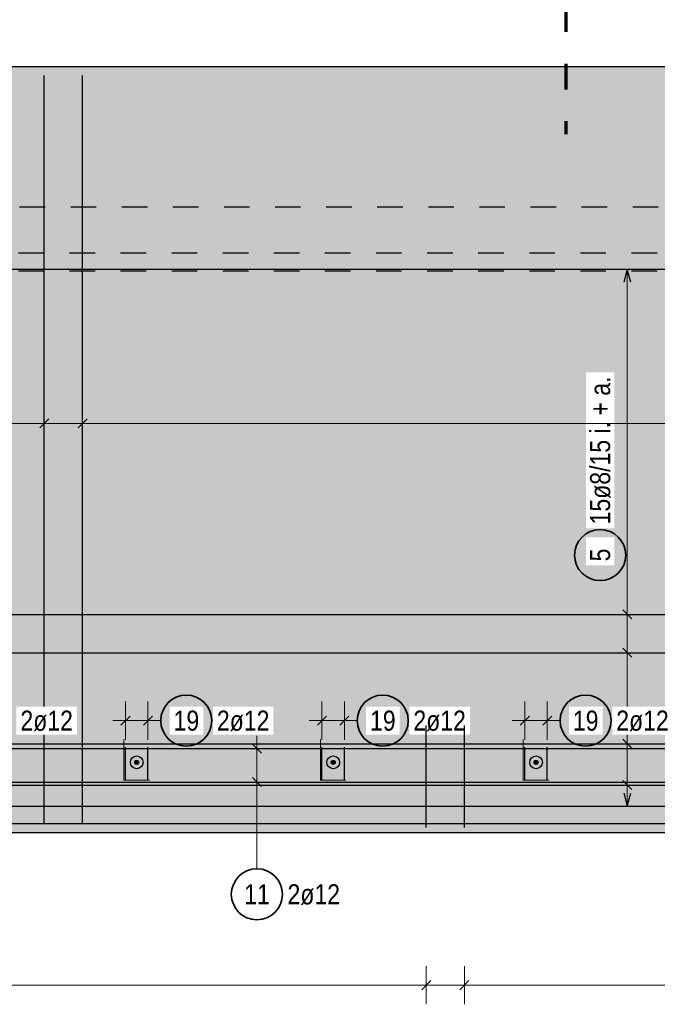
# Model space of a CAD drawing. Header units: millimetres. Extents: x -4.8 to 49, y -12 to 21.
# Tile 39 of 56: x 22.7 to 25.2, y 14.9 to 18.8. Entities that reach past the tile are written whole.
import ezdxf

# ---------------------------------------------------------------- set-up
doc = ezdxf.new("R2010")
doc.units = ezdxf.units.MM
doc.linetypes.add('DASHDOTX2', pattern=[2, 1, -0.5, 0, -0.5])
doc.linetypes.add('HIDDEN', pattern=[0.375, 0.25, -0.125])
doc.layers.add('Achsen', color=7, linetype='Continuous', lineweight=20)
doc.styles.add('Arial Narrow', font='ARIALN.TTF')

msp = doc.modelspace()

# ---------------------------------------------------------------- hatches: boundary and pattern name
at = {"lineweight": 50, "true_color": 0xd7ffd7}
for points in [[(3.032283, 18.047438), (36.860129, 18.047438), (36.860129, 18.597438), (3.032283, 18.597438)], [(30.902283, 17.797438), (36.860129, 17.797438), (36.860129, 18.047438), (3.032283, 18.047438), (3.032283, 17.797438), (26.102283, 17.797438), (26.102283, 17.867438), (26.302283, 17.867438), (26.302283, 17.797438), (30.702283, 17.797438), (30.702283, 17.867438), (30.902283, 17.867438)], [(21.727656, 15.597438), (35.302656, 15.597438), (35.302656, 17.797438), (30.902283, 17.797438), (30.902283, 17.622438), (30.702283, 17.622438), (30.702283, 17.797438), (26.302283, 17.797438), (26.302283, 17.622438), (26.102283, 17.622438), (26.102283, 17.797438), (21.727656, 17.797438)]]:
    msp.add_hatch(color=254, dxfattribs=at).paths.add_polyline_path(points)
at = {"lineweight": 25, "true_color": 0xffffff}
msp.add_hatch(color=7, dxfattribs=at).paths.add_polyline_path([(25.114836, 16.684321), (25.114769, 16.68816), (25.114568, 16.691994), (25.114233, 16.695819), (25.113765, 16.69963), (25.113165, 16.703422), (25.112432, 16.707191), (25.111568, 16.710933), (25.110575, 16.714641), (25.109452, 16.718313), (25.108202, 16.721943), (25.106826, 16.725528), (25.105326, 16.729062), (25.103703, 16.732542), (25.10196, 16.735963), (25.100099, 16.739321), (25.098121, 16.742612), (25.09603, 16.745832), (25.093828, 16.748978), (25.091517, 16.752044), (25.089101, 16.755028), (25.086582, 16.757926), (25.083963, 16.760734), (25.081248, 16.763449), (25.07844, 16.766067), (25.075542, 16.768586), (25.072559, 16.771002), (25.069492, 16.773313), (25.066347, 16.775515), (25.063127, 16.777606), (25.059836, 16.779584), (25.056478, 16.781445), (25.053057, 16.783189), (25.049577, 16.784811), (25.046042, 16.786311), (25.042458, 16.787687), (25.038828, 16.788937), (25.035156, 16.79006), (25.031447, 16.791054), (25.027706, 16.791917), (25.023937, 16.79265), (25.020145, 16.793251), (25.016334, 16.793719), (25.012509, 16.794053), (25.008675, 16.794254), (25.004836, 16.794321), (25.000997, 16.794254), (24.997163, 16.794053), (24.993338, 16.793719), (24.989527, 16.793251), (24.985734, 16.79265), (24.981965, 16.791917), (24.978224, 16.791054), (24.974516, 16.79006), (24.970844, 16.788937), (24.967214, 16.787687), (24.963629, 16.786311), (24.960095, 16.784811), (24.956615, 16.783189), (24.953194, 16.781445), (24.949836, 16.779584), (24.946545, 16.777606), (24.943325, 16.775515), (24.940179, 16.773313), (24.937113, 16.771002), (24.934129, 16.768586), (24.931231, 16.766067), (24.928423, 16.763449), (24.925708, 16.760734), (24.92309, 16.757926), (24.920571, 16.755028), (24.918155, 16.752044), (24.915844, 16.748978), (24.913642, 16.745832), (24.91155, 16.742612), (24.909573, 16.739321), (24.907712, 16.735963), (24.905968, 16.732542), (24.904346, 16.729062), (24.902846, 16.725528), (24.90147, 16.721943), (24.90022, 16.718313), (24.899097, 16.714641), (24.898103, 16.710933), (24.89724, 16.707191), (24.896507, 16.703422), (24.895906, 16.69963), (24.895438, 16.695819), (24.895104, 16.691994), (24.894903, 16.68816), (24.894836, 16.684321), (24.894903, 16.680482), (24.895104, 16.676648), (24.895438, 16.672823), (24.895906, 16.669012), (24.896507, 16.66522), (24.89724, 16.661451), (24.898103, 16.65771), (24.899097, 16.654001), (24.90022, 16.650329), (24.90147, 16.646699), (24.902846, 16.643114), (24.904346, 16.63958), (24.905968, 16.6361), (24.907712, 16.632679), (24.909573, 16.629321), (24.91155, 16.62603), (24.913642, 16.62281), (24.915844, 16.619665), (24.918155, 16.616598), (24.920571, 16.613615), (24.92309, 16.610717), (24.925708, 16.607909), (24.928423, 16.605194), (24.931231, 16.602575), (24.934129, 16.600056), (24.937113, 16.59764), (24.940179, 16.595329), (24.943325, 16.593127), (24.946545, 16.591036), (24.949836, 16.589058), (24.953194, 16.587197), (24.956615, 16.585454), (24.960095, 16.583831), (24.963629, 16.582331), (24.967214, 16.580955), (24.970844, 16.579705), (24.974516, 16.578582), (24.978224, 16.577589), (24.981965, 16.576725), (24.985734, 16.575992), (24.989527, 16.575392), (24.993338, 16.574924), (24.997163, 16.574589), (25.000997, 16.574388), (25.004836, 16.574321), (25.008675, 16.574388), (25.012509, 16.574589), (25.016334, 16.574924), (25.020145, 16.575392), (25.023937, 16.575992), (25.027706, 16.576725), (25.031447, 16.577589), (25.035156, 16.578582), (25.038828, 16.579705), (25.042458, 16.580955), (25.046042, 16.582331), (25.049577, 16.583831), (25.053057, 16.585454), (25.056478, 16.587197), (25.059836, 16.589058), (25.063127, 16.591036), (25.066347, 16.593127), (25.069492, 16.595329), (25.072559, 16.59764), (25.075542, 16.600056), (25.07844, 16.602575), (25.081248, 16.605194), (25.083963, 16.607909), (25.086582, 16.610717), (25.089101, 16.613615), (25.091517, 16.616598), (25.093828, 16.619665), (25.09603, 16.62281), (25.098121, 16.62603), (25.100099, 16.629321), (25.10196, 16.632679), (25.103703, 16.6361), (25.105326, 16.63958), (25.106826, 16.643114), (25.108202, 16.646699), (25.109452, 16.650329), (25.110575, 16.654001), (25.111568, 16.65771), (25.112432, 16.661451), (25.113165, 16.66522), (25.113765, 16.669012), (25.114233, 16.672823), (25.114568, 16.676648)])
at = {"lineweight": 50, "true_color": 0x4682b4}
for points in [[(23.198616, 15.872438), (23.198612, 15.87269), (23.1986, 15.872941), (23.19858, 15.873191), (23.198553, 15.873441), (23.198517, 15.87369), (23.198474, 15.873938), (23.198423, 15.874184), (23.198365, 15.874428), (23.198298, 15.87467), (23.198224, 15.874911), (23.198143, 15.875148), (23.198054, 15.875383), (23.197958, 15.875616), (23.197855, 15.875845), (23.197744, 15.87607), (23.197626, 15.876293), (23.197502, 15.876511), (23.197371, 15.876725), (23.197233, 15.876935), (23.197088, 15.877141), (23.196937, 15.877342), (23.19678, 15.877538), (23.196617, 15.877729), (23.196448, 15.877915), (23.196273, 15.878095), (23.196092, 15.87827), (23.195906, 15.878439), (23.195715, 15.878603), (23.195519, 15.87876), (23.195318, 15.878911), (23.195113, 15.879055), (23.194903, 15.879193), (23.194688, 15.879324), (23.19447, 15.879449), (23.194248, 15.879567), (23.194022, 15.879677), (23.193793, 15.879781), (23.193561, 15.879877), (23.193326, 15.879966), (23.193088, 15.880047), (23.192848, 15.880121), (23.192606, 15.880187), (23.192361, 15.880246), (23.192115, 15.880297), (23.191867, 15.88034), (23.191619, 15.880375), (23.191369, 15.880403), (23.191118, 15.880423), (23.190867, 15.880435), (23.190616, 15.880438), (23.190365, 15.880435), (23.190114, 15.880423), (23.189863, 15.880403), (23.189613, 15.880375), (23.189365, 15.88034), (23.189117, 15.880297), (23.188871, 15.880246), (23.188626, 15.880187), (23.188384, 15.880121), (23.188144, 15.880047), (23.187906, 15.879966), (23.187671, 15.879877), (23.187439, 15.879781), (23.18721, 15.879677), (23.186984, 15.879567), (23.186762, 15.879449), (23.186544, 15.879324), (23.186329, 15.879193), (23.186119, 15.879055), (23.185914, 15.878911), (23.185713, 15.87876), (23.185517, 15.878603), (23.185325, 15.878439), (23.18514, 15.87827), (23.184959, 15.878095), (23.184784, 15.877915), (23.184615, 15.877729), (23.184452, 15.877538), (23.184295, 15.877342), (23.184144, 15.877141), (23.183999, 15.876935), (23.183861, 15.876725), (23.18373, 15.876511), (23.183606, 15.876293), (23.183488, 15.87607), (23.183377, 15.875845), (23.183274, 15.875616), (23.183178, 15.875383), (23.183089, 15.875148), (23.183008, 15.874911), (23.182934, 15.87467), (23.182867, 15.874428), (23.182809, 15.874184), (23.182758, 15.873938), (23.182714, 15.87369), (23.182679, 15.873441), (23.182651, 15.873191), (23.182632, 15.872941), (23.18262, 15.87269), (23.182616, 15.872438), (23.18262, 15.872187), (23.182632, 15.871936), (23.182651, 15.871686), (23.182679, 15.871436), (23.182714, 15.871187), (23.182758, 15.870939), (23.182809, 15.870693), (23.182867, 15.870449), (23.182934, 15.870207), (23.183008, 15.869966), (23.183089, 15.869729), (23.183178, 15.869493), (23.183274, 15.869261), (23.183377, 15.869032), (23.183488, 15.868807), (23.183606, 15.868584), (23.18373, 15.868366), (23.183861, 15.868152), (23.183999, 15.867942), (23.184144, 15.867736), (23.184295, 15.867535), (23.184452, 15.867339), (23.184615, 15.867148), (23.184784, 15.866962), (23.184959, 15.866782), (23.18514, 15.866607), (23.185325, 15.866438), (23.185517, 15.866274), (23.185713, 15.866117), (23.185914, 15.865966), (23.186119, 15.865822), (23.186329, 15.865684), (23.186544, 15.865553), (23.186762, 15.865428), (23.186984, 15.86531), (23.18721, 15.8652), (23.187439, 15.865096), (23.187671, 15.865), (23.187906, 15.864911), (23.188144, 15.86483), (23.188384, 15.864756), (23.188626, 15.86469), (23.188871, 15.864631), (23.189117, 15.86458), (23.189365, 15.864537), (23.189613, 15.864502), (23.189863, 15.864474), (23.190114, 15.864454), (23.190365, 15.864442), (23.190616, 15.864438), (23.190867, 15.864442), (23.191118, 15.864454), (23.191369, 15.864474), (23.191619, 15.864502), (23.191867, 15.864537), (23.192115, 15.86458), (23.192361, 15.864631), (23.192606, 15.86469), (23.192848, 15.864756), (23.193088, 15.86483), (23.193326, 15.864911), (23.193561, 15.865), (23.193793, 15.865096), (23.194022, 15.8652), (23.194248, 15.86531), (23.19447, 15.865428), (23.194688, 15.865553), (23.194903, 15.865684), (23.195113, 15.865822), (23.195318, 15.865966), (23.195519, 15.866117), (23.195715, 15.866274), (23.195906, 15.866438), (23.196092, 15.866607), (23.196273, 15.866782), (23.196448, 15.866962), (23.196617, 15.867148), (23.19678, 15.867339), (23.196937, 15.867535), (23.197088, 15.867736), (23.197233, 15.867942), (23.197371, 15.868152), (23.197502, 15.868366), (23.197626, 15.868584), (23.197744, 15.868807), (23.197855, 15.869032), (23.197958, 15.869261), (23.198054, 15.869493), (23.198143, 15.869729), (23.198224, 15.869966), (23.198298, 15.870207), (23.198365, 15.870449), (23.198423, 15.870693), (23.198474, 15.870939), (23.198517, 15.871187), (23.198553, 15.871436), (23.19858, 15.871686), (23.1986, 15.871936), (23.198612, 15.872187)], [(23.967783, 15.872438), (23.967779, 15.87269), (23.967767, 15.872941), (23.967747, 15.873191), (23.96772, 15.873441), (23.967684, 15.87369), (23.967641, 15.873938), (23.96759, 15.874184), (23.967531, 15.874428), (23.967465, 15.87467), (23.967391, 15.874911), (23.96731, 15.875148), (23.967221, 15.875383), (23.967125, 15.875616), (23.967021, 15.875845), (23.966911, 15.87607), (23.966793, 15.876293), (23.966669, 15.876511), (23.966537, 15.876725), (23.966399, 15.876935), (23.966255, 15.877141), (23.966104, 15.877342), (23.965947, 15.877538), (23.965784, 15.877729), (23.965614, 15.877915), (23.96544, 15.878095), (23.965259, 15.87827), (23.965073, 15.878439), (23.964882, 15.878603), (23.964686, 15.87876), (23.964485, 15.878911), (23.964279, 15.879055), (23.964069, 15.879193), (23.963855, 15.879324), (23.963637, 15.879449), (23.963415, 15.879567), (23.963189, 15.879677), (23.96296, 15.879781), (23.962728, 15.879877), (23.962493, 15.879966), (23.962255, 15.880047), (23.962015, 15.880121), (23.961772, 15.880187), (23.961528, 15.880246), (23.961282, 15.880297), (23.961034, 15.88034), (23.960785, 15.880375), (23.960536, 15.880403), (23.960285, 15.880423), (23.960034, 15.880435), (23.959783, 15.880438), (23.959531, 15.880435), (23.95928, 15.880423), (23.95903, 15.880403), (23.95878, 15.880375), (23.958531, 15.88034), (23.958284, 15.880297), (23.958038, 15.880246), (23.957793, 15.880187), (23.957551, 15.880121), (23.957311, 15.880047), (23.957073, 15.879966), (23.956838, 15.879877), (23.956605, 15.879781), (23.956376, 15.879677), (23.956151, 15.879567), (23.955929, 15.879449), (23.95571, 15.879324), (23.955496, 15.879193), (23.955286, 15.879055), (23.95508, 15.878911), (23.954879, 15.87876), (23.954683, 15.878603), (23.954492, 15.878439), (23.954306, 15.87827), (23.954126, 15.878095), (23.953951, 15.877915), (23.953782, 15.877729), (23.953619, 15.877538), (23.953461, 15.877342), (23.953311, 15.877141), (23.953166, 15.876935), (23.953028, 15.876725), (23.952897, 15.876511), (23.952772, 15.876293), (23.952655, 15.87607), (23.952544, 15.875845), (23.952441, 15.875616), (23.952344, 15.875383), (23.952256, 15.875148), (23.952174, 15.874911), (23.9521, 15.87467), (23.952034, 15.874428), (23.951975, 15.874184), (23.951924, 15.873938), (23.951881, 15.87369), (23.951846, 15.873441), (23.951818, 15.873191), (23.951798, 15.872941), (23.951787, 15.87269), (23.951783, 15.872438), (23.951787, 15.872187), (23.951798, 15.871936), (23.951818, 15.871686), (23.951846, 15.871436), (23.951881, 15.871187), (23.951924, 15.870939), (23.951975, 15.870693), (23.952034, 15.870449), (23.9521, 15.870207), (23.952174, 15.869966), (23.952256, 15.869729), (23.952344, 15.869493), (23.952441, 15.869261), (23.952544, 15.869032), (23.952655, 15.868807), (23.952772, 15.868584), (23.952897, 15.868366), (23.953028, 15.868152), (23.953166, 15.867942), (23.953311, 15.867736), (23.953461, 15.867535), (23.953619, 15.867339), (23.953782, 15.867148), (23.953951, 15.866962), (23.954126, 15.866782), (23.954306, 15.866607), (23.954492, 15.866438), (23.954683, 15.866274), (23.954879, 15.866117), (23.95508, 15.865966), (23.955286, 15.865822), (23.955496, 15.865684), (23.95571, 15.865553), (23.955929, 15.865428), (23.956151, 15.86531), (23.956376, 15.8652), (23.956605, 15.865096), (23.956838, 15.865), (23.957073, 15.864911), (23.957311, 15.86483), (23.957551, 15.864756), (23.957793, 15.86469), (23.958038, 15.864631), (23.958284, 15.86458), (23.958531, 15.864537), (23.95878, 15.864502), (23.95903, 15.864474), (23.95928, 15.864454), (23.959531, 15.864442), (23.959783, 15.864438), (23.960034, 15.864442), (23.960285, 15.864454), (23.960536, 15.864474), (23.960785, 15.864502), (23.961034, 15.864537), (23.961282, 15.86458), (23.961528, 15.864631), (23.961772, 15.86469), (23.962015, 15.864756), (23.962255, 15.86483), (23.962493, 15.864911), (23.962728, 15.865), (23.96296, 15.865096), (23.963189, 15.8652), (23.963415, 15.86531), (23.963637, 15.865428), (23.963855, 15.865553), (23.964069, 15.865684), (23.964279, 15.865822), (23.964485, 15.865966), (23.964686, 15.866117), (23.964882, 15.866274), (23.965073, 15.866438), (23.965259, 15.866607), (23.96544, 15.866782), (23.965614, 15.866962), (23.965784, 15.867148), (23.965947, 15.867339), (23.966104, 15.867535), (23.966255, 15.867736), (23.966399, 15.867942), (23.966537, 15.868152), (23.966669, 15.868366), (23.966793, 15.868584), (23.966911, 15.868807), (23.967021, 15.869032), (23.967125, 15.869261), (23.967221, 15.869493), (23.96731, 15.869729), (23.967391, 15.869966), (23.967465, 15.870207), (23.967531, 15.870449), (23.96759, 15.870693), (23.967641, 15.870939), (23.967684, 15.871187), (23.96772, 15.871436), (23.967747, 15.871686), (23.967767, 15.871936), (23.967779, 15.872187)], [(24.761949, 15.872438), (24.761945, 15.87269), (24.761934, 15.872941), (24.761914, 15.873191), (24.761886, 15.873441), (24.761851, 15.87369), (24.761808, 15.873938), (24.761757, 15.874184), (24.761698, 15.874428), (24.761632, 15.87467), (24.761558, 15.874911), (24.761476, 15.875148), (24.761388, 15.875383), (24.761291, 15.875616), (24.761188, 15.875845), (24.761077, 15.87607), (24.76096, 15.876293), (24.760835, 15.876511), (24.760704, 15.876725), (24.760566, 15.876935), (24.760421, 15.877141), (24.760271, 15.877342), (24.760113, 15.877538), (24.75995, 15.877729), (24.759781, 15.877915), (24.759606, 15.878095), (24.759426, 15.87827), (24.75924, 15.878439), (24.759049, 15.878603), (24.758853, 15.87876), (24.758652, 15.878911), (24.758446, 15.879055), (24.758236, 15.879193), (24.758022, 15.879324), (24.757803, 15.879449), (24.757581, 15.879567), (24.757356, 15.879677), (24.757126, 15.879781), (24.756894, 15.879877), (24.756659, 15.879966), (24.756421, 15.880047), (24.756181, 15.880121), (24.755939, 15.880187), (24.755694, 15.880246), (24.755448, 15.880297), (24.755201, 15.88034), (24.754952, 15.880375), (24.754702, 15.880403), (24.754452, 15.880423), (24.754201, 15.880435), (24.753949, 15.880438), (24.753698, 15.880435), (24.753447, 15.880423), (24.753196, 15.880403), (24.752947, 15.880375), (24.752698, 15.88034), (24.75245, 15.880297), (24.752204, 15.880246), (24.75196, 15.880187), (24.751717, 15.880121), (24.751477, 15.880047), (24.751239, 15.879966), (24.751004, 15.879877), (24.750772, 15.879781), (24.750543, 15.879677), (24.750317, 15.879567), (24.750095, 15.879449), (24.749877, 15.879324), (24.749663, 15.879193), (24.749453, 15.879055), (24.749247, 15.878911), (24.749046, 15.87876), (24.74885, 15.878603), (24.748659, 15.878439), (24.748473, 15.87827), (24.748292, 15.878095), (24.748118, 15.877915), (24.747948, 15.877729), (24.747785, 15.877538), (24.747628, 15.877342), (24.747477, 15.877141), (24.747333, 15.876935), (24.747195, 15.876725), (24.747063, 15.876511), (24.746939, 15.876293), (24.746821, 15.87607), (24.746711, 15.875845), (24.746607, 15.875616), (24.746511, 15.875383), (24.746422, 15.875148), (24.746341, 15.874911), (24.746267, 15.87467), (24.746201, 15.874428), (24.746142, 15.874184), (24.746091, 15.873938), (24.746048, 15.87369), (24.746012, 15.873441), (24.745985, 15.873191), (24.745965, 15.872941), (24.745953, 15.87269), (24.745949, 15.872438), (24.745953, 15.872187), (24.745965, 15.871936), (24.745985, 15.871686), (24.746012, 15.871436), (24.746048, 15.871187), (24.746091, 15.870939), (24.746142, 15.870693), (24.746201, 15.870449), (24.746267, 15.870207), (24.746341, 15.869966), (24.746422, 15.869729), (24.746511, 15.869493), (24.746607, 15.869261), (24.746711, 15.869032), (24.746821, 15.868807), (24.746939, 15.868584), (24.747063, 15.868366), (24.747195, 15.868152), (24.747333, 15.867942), (24.747477, 15.867736), (24.747628, 15.867535), (24.747785, 15.867339), (24.747948, 15.867148), (24.748118, 15.866962), (24.748292, 15.866782), (24.748473, 15.866607), (24.748659, 15.866438), (24.74885, 15.866274), (24.749046, 15.866117), (24.749247, 15.865966), (24.749453, 15.865822), (24.749663, 15.865684), (24.749877, 15.865553), (24.750095, 15.865428), (24.750317, 15.86531), (24.750543, 15.8652), (24.750772, 15.865096), (24.751004, 15.865), (24.751239, 15.864911), (24.751477, 15.86483), (24.751717, 15.864756), (24.75196, 15.86469), (24.752204, 15.864631), (24.75245, 15.86458), (24.752698, 15.864537), (24.752947, 15.864502), (24.753196, 15.864474), (24.753447, 15.864454), (24.753698, 15.864442), (24.753949, 15.864438), (24.754201, 15.864442), (24.754452, 15.864454), (24.754702, 15.864474), (24.754952, 15.864502), (24.755201, 15.864537), (24.755448, 15.86458), (24.755694, 15.864631), (24.755939, 15.86469), (24.756181, 15.864756), (24.756421, 15.86483), (24.756659, 15.864911), (24.756894, 15.865), (24.757126, 15.865096), (24.757356, 15.8652), (24.757581, 15.86531), (24.757803, 15.865428), (24.758022, 15.865553), (24.758236, 15.865684), (24.758446, 15.865822), (24.758652, 15.865966), (24.758853, 15.866117), (24.759049, 15.866274), (24.75924, 15.866438), (24.759426, 15.866607), (24.759606, 15.866782), (24.759781, 15.866962), (24.75995, 15.867148), (24.760113, 15.867339), (24.760271, 15.867535), (24.760421, 15.867736), (24.760566, 15.867942), (24.760704, 15.868152), (24.760835, 15.868366), (24.76096, 15.868584), (24.761077, 15.868807), (24.761188, 15.869032), (24.761291, 15.869261), (24.761388, 15.869493), (24.761476, 15.869729), (24.761558, 15.869966), (24.761632, 15.870207), (24.761698, 15.870449), (24.761757, 15.870693), (24.761808, 15.870939), (24.761851, 15.871187), (24.761886, 15.871436), (24.761914, 15.871686), (24.761934, 15.871936), (24.761945, 15.872187)]]:
    msp.add_hatch(color=145, dxfattribs=at).paths.add_polyline_path(points)
at = {"layer": 'Achsen', "lineweight": 25, "true_color": 0xffffff}
for points in [[(23.494437, 16.03596), (23.49437, 16.039799), (23.494169, 16.043633), (23.493834, 16.047458), (23.493366, 16.051269), (23.492766, 16.055061), (23.492033, 16.05883), (23.491169, 16.062571), (23.490176, 16.06628), (23.489053, 16.069952), (23.487803, 16.073582), (23.486427, 16.077166), (23.484927, 16.080701), (23.483304, 16.084181), (23.481561, 16.087602), (23.4797, 16.09096), (23.477722, 16.094251), (23.475631, 16.097471), (23.473429, 16.100616), (23.471118, 16.103682), (23.468702, 16.106666), (23.466183, 16.109564), (23.463564, 16.112372), (23.460849, 16.115087), (23.458041, 16.117706), (23.455144, 16.120225), (23.45216, 16.122641), (23.449093, 16.124952), (23.445948, 16.127154), (23.442728, 16.129245), (23.439437, 16.131223), (23.436079, 16.133084), (23.432658, 16.134827), (23.429178, 16.13645), (23.425644, 16.13795), (23.422059, 16.139326), (23.418429, 16.140576), (23.414757, 16.141699), (23.411048, 16.142692), (23.407307, 16.143556), (23.403538, 16.144289), (23.399746, 16.144889), (23.395935, 16.145357), (23.39211, 16.145692), (23.388276, 16.145893), (23.384437, 16.14596), (23.380598, 16.145893), (23.376764, 16.145692), (23.372939, 16.145357), (23.369128, 16.144889), (23.365336, 16.144289), (23.361567, 16.143556), (23.357825, 16.142692), (23.354117, 16.141699), (23.350445, 16.140576), (23.346815, 16.139326), (23.34323, 16.13795), (23.339696, 16.13645), (23.336216, 16.134827), (23.332795, 16.133084), (23.329437, 16.131223), (23.326146, 16.129245), (23.322926, 16.127154), (23.319781, 16.124952), (23.316714, 16.122641), (23.31373, 16.120225), (23.310833, 16.117706), (23.308024, 16.115087), (23.30531, 16.112372), (23.302691, 16.109564), (23.300172, 16.106666), (23.297756, 16.103682), (23.295445, 16.100616), (23.293243, 16.097471), (23.291152, 16.094251), (23.289174, 16.09096), (23.287313, 16.087602), (23.28557, 16.084181), (23.283947, 16.080701), (23.282447, 16.077166), (23.281071, 16.073582), (23.279821, 16.069952), (23.278698, 16.06628), (23.277704, 16.062571), (23.276841, 16.05883), (23.276108, 16.055061), (23.275507, 16.051269), (23.275039, 16.047458), (23.274705, 16.043633), (23.274504, 16.039799), (23.274437, 16.03596), (23.274504, 16.032121), (23.274705, 16.028287), (23.275039, 16.024462), (23.275507, 16.020651), (23.276108, 16.016858), (23.276841, 16.013089), (23.277704, 16.009348), (23.278698, 16.00564), (23.279821, 16.001968), (23.281071, 15.998338), (23.282447, 15.994753), (23.283947, 15.991219), (23.28557, 15.987739), (23.287313, 15.984318), (23.289174, 15.98096), (23.291152, 15.977669), (23.293243, 15.974449), (23.295445, 15.971303), (23.297756, 15.968237), (23.300172, 15.965253), (23.302691, 15.962355), (23.30531, 15.959547), (23.308024, 15.956832), (23.310833, 15.954214), (23.31373, 15.951695), (23.316714, 15.949279), (23.319781, 15.946968), (23.322926, 15.944766), (23.326146, 15.942674), (23.329437, 15.940697), (23.332795, 15.938836), (23.336216, 15.937092), (23.339696, 15.93547), (23.34323, 15.93397), (23.346815, 15.932594), (23.350445, 15.931344), (23.354117, 15.930221), (23.357825, 15.929227), (23.361567, 15.928364), (23.365336, 15.927631), (23.369128, 15.92703), (23.372939, 15.926562), (23.376764, 15.926228), (23.380598, 15.926027), (23.384437, 15.92596), (23.388276, 15.926027), (23.39211, 15.926228), (23.395935, 15.926562), (23.399746, 15.92703), (23.403538, 15.927631), (23.407307, 15.928364), (23.411048, 15.929227), (23.414757, 15.930221), (23.418429, 15.931344), (23.422059, 15.932594), (23.425644, 15.93397), (23.429178, 15.93547), (23.432658, 15.937092), (23.436079, 15.938836), (23.439437, 15.940697), (23.442728, 15.942674), (23.445948, 15.944766), (23.449093, 15.946968), (23.45216, 15.949279), (23.455144, 15.951695), (23.458041, 15.954214), (23.460849, 15.956832), (23.463564, 15.959547), (23.466183, 15.962355), (23.468702, 15.965253), (23.471118, 15.968237), (23.473429, 15.971303), (23.475631, 15.974449), (23.477722, 15.977669), (23.4797, 15.98096), (23.481561, 15.984318), (23.483304, 15.987739), (23.484927, 15.991219), (23.486427, 15.994753), (23.487803, 15.998338), (23.489053, 16.001968), (23.490176, 16.00564), (23.491169, 16.009348), (23.492033, 16.013089), (23.492766, 16.016858), (23.493366, 16.020651), (23.493834, 16.024462), (23.494169, 16.028287)], [(24.263604, 16.03596), (24.263537, 16.039799), (24.263336, 16.043633), (24.263001, 16.047458), (24.262533, 16.051269), (24.261932, 16.055061), (24.2612, 16.05883), (24.260336, 16.062571), (24.259342, 16.06628), (24.25822, 16.069952), (24.25697, 16.073582), (24.255594, 16.077166), (24.254094, 16.080701), (24.252471, 16.084181), (24.250728, 16.087602), (24.248866, 16.09096), (24.246889, 16.094251), (24.244798, 16.097471), (24.242595, 16.100616), (24.240285, 16.103682), (24.237868, 16.106666), (24.235349, 16.109564), (24.232731, 16.112372), (24.230016, 16.115087), (24.227208, 16.117706), (24.22431, 16.120225), (24.221326, 16.122641), (24.21826, 16.124952), (24.215115, 16.127154), (24.211895, 16.129245), (24.208604, 16.131223), (24.205245, 16.133084), (24.201824, 16.134827), (24.198345, 16.13645), (24.19481, 16.13795), (24.191226, 16.139326), (24.187595, 16.140576), (24.183924, 16.141699), (24.180215, 16.142692), (24.176474, 16.143556), (24.172705, 16.144289), (24.168913, 16.144889), (24.165102, 16.145357), (24.161277, 16.145692), (24.157443, 16.145893), (24.153604, 16.14596), (24.149765, 16.145893), (24.14593, 16.145692), (24.142105, 16.145357), (24.138295, 16.144889), (24.134502, 16.144289), (24.130733, 16.143556), (24.126992, 16.142692), (24.123283, 16.141699), (24.119612, 16.140576), (24.115981, 16.139326), (24.112397, 16.13795), (24.108863, 16.13645), (24.105383, 16.134827), (24.101962, 16.133084), (24.098604, 16.131223), (24.095312, 16.129245), (24.092092, 16.127154), (24.088947, 16.124952), (24.085881, 16.122641), (24.082897, 16.120225), (24.079999, 16.117706), (24.077191, 16.115087), (24.074476, 16.112372), (24.071858, 16.109564), (24.069339, 16.106666), (24.066922, 16.103682), (24.064612, 16.100616), (24.062409, 16.097471), (24.060318, 16.094251), (24.058341, 16.09096), (24.056479, 16.087602), (24.054736, 16.084181), (24.053114, 16.080701), (24.051613, 16.077166), (24.050237, 16.073582), (24.048987, 16.069952), (24.047865, 16.06628), (24.046871, 16.062571), (24.046007, 16.05883), (24.045275, 16.055061), (24.044674, 16.051269), (24.044206, 16.047458), (24.043872, 16.043633), (24.043671, 16.039799), (24.043604, 16.03596), (24.043671, 16.032121), (24.043872, 16.028287), (24.044206, 16.024462), (24.044674, 16.020651), (24.045275, 16.016858), (24.046007, 16.013089), (24.046871, 16.009348), (24.047865, 16.00564), (24.048987, 16.001968), (24.050237, 15.998338), (24.051613, 15.994753), (24.053114, 15.991219), (24.054736, 15.987739), (24.056479, 15.984318), (24.058341, 15.98096), (24.060318, 15.977669), (24.062409, 15.974449), (24.064612, 15.971303), (24.066922, 15.968237), (24.069339, 15.965253), (24.071858, 15.962355), (24.074476, 15.959547), (24.077191, 15.956832), (24.079999, 15.954214), (24.082897, 15.951695), (24.085881, 15.949279), (24.088947, 15.946968), (24.092092, 15.944766), (24.095312, 15.942674), (24.098604, 15.940697), (24.101962, 15.938836), (24.105383, 15.937092), (24.108863, 15.93547), (24.112397, 15.93397), (24.115981, 15.932594), (24.119612, 15.931344), (24.123283, 15.930221), (24.126992, 15.929227), (24.130733, 15.928364), (24.134502, 15.927631), (24.138295, 15.92703), (24.142105, 15.926562), (24.14593, 15.926228), (24.149765, 15.926027), (24.153604, 15.92596), (24.157443, 15.926027), (24.161277, 15.926228), (24.165102, 15.926562), (24.168913, 15.92703), (24.172705, 15.927631), (24.176474, 15.928364), (24.180215, 15.929227), (24.183924, 15.930221), (24.187595, 15.931344), (24.191226, 15.932594), (24.19481, 15.93397), (24.198345, 15.93547), (24.201824, 15.937092), (24.205245, 15.938836), (24.208604, 15.940697), (24.211895, 15.942674), (24.215115, 15.944766), (24.21826, 15.946968), (24.221326, 15.949279), (24.22431, 15.951695), (24.227208, 15.954214), (24.230016, 15.956832), (24.232731, 15.959547), (24.235349, 15.962355), (24.237868, 15.965253), (24.240285, 15.968237), (24.242595, 15.971303), (24.244798, 15.974449), (24.246889, 15.977669), (24.248866, 15.98096), (24.250728, 15.984318), (24.252471, 15.987739), (24.254094, 15.991219), (24.255594, 15.994753), (24.25697, 15.998338), (24.25822, 16.001968), (24.259342, 16.00564), (24.260336, 16.009348), (24.2612, 16.013089), (24.261932, 16.016858), (24.262533, 16.020651), (24.263001, 16.024462), (24.263336, 16.028287)], [(25.05777, 16.03596), (25.057703, 16.039799), (25.057502, 16.043633), (25.057168, 16.047458), (25.0567, 16.051269), (25.056099, 16.055061), (25.055366, 16.05883), (25.054503, 16.062571), (25.053509, 16.06628), (25.052386, 16.069952), (25.051136, 16.073582), (25.04976, 16.077166), (25.04826, 16.080701), (25.046638, 16.084181), (25.044894, 16.087602), (25.043033, 16.09096), (25.041056, 16.094251), (25.038964, 16.097471), (25.036762, 16.100616), (25.034451, 16.103682), (25.032035, 16.106666), (25.029516, 16.109564), (25.026898, 16.112372), (25.024183, 16.115087), (25.021375, 16.117706), (25.018477, 16.120225), (25.015493, 16.122641), (25.012427, 16.124952), (25.009281, 16.127154), (25.006061, 16.129245), (25.00277, 16.131223), (24.999412, 16.133084), (24.995991, 16.134827), (24.992511, 16.13645), (24.988977, 16.13795), (24.985392, 16.139326), (24.981762, 16.140576), (24.97809, 16.141699), (24.974382, 16.142692), (24.970641, 16.143556), (24.966872, 16.144289), (24.963079, 16.144889), (24.959268, 16.145357), (24.955443, 16.145692), (24.951609, 16.145893), (24.94777, 16.14596), (24.943931, 16.145893), (24.940097, 16.145692), (24.936272, 16.145357), (24.932461, 16.144889), (24.928669, 16.144289), (24.9249, 16.143556), (24.921159, 16.142692), (24.91745, 16.141699), (24.913778, 16.140576), (24.910148, 16.139326), (24.906564, 16.13795), (24.903029, 16.13645), (24.899549, 16.134827), (24.896128, 16.133084), (24.89277, 16.131223), (24.889479, 16.129245), (24.886259, 16.127154), (24.883114, 16.124952), (24.880047, 16.122641), (24.877064, 16.120225), (24.874166, 16.117706), (24.871358, 16.115087), (24.868643, 16.112372), (24.866024, 16.109564), (24.863505, 16.106666), (24.861089, 16.103682), (24.858778, 16.100616), (24.856576, 16.097471), (24.854485, 16.094251), (24.852507, 16.09096), (24.850646, 16.087602), (24.848903, 16.084181), (24.84728, 16.080701), (24.84578, 16.077166), (24.844404, 16.073582), (24.843154, 16.069952), (24.842031, 16.06628), (24.841038, 16.062571), (24.840174, 16.05883), (24.839441, 16.055061), (24.838841, 16.051269), (24.838373, 16.047458), (24.838038, 16.043633), (24.837837, 16.039799), (24.83777, 16.03596), (24.837837, 16.032121), (24.838038, 16.028287), (24.838373, 16.024462), (24.838841, 16.020651), (24.839441, 16.016858), (24.840174, 16.013089), (24.841038, 16.009348), (24.842031, 16.00564), (24.843154, 16.001968), (24.844404, 15.998338), (24.84578, 15.994753), (24.84728, 15.991219), (24.848903, 15.987739), (24.850646, 15.984318), (24.852507, 15.98096), (24.854485, 15.977669), (24.856576, 15.974449), (24.858778, 15.971303), (24.861089, 15.968237), (24.863505, 15.965253), (24.866024, 15.962355), (24.868643, 15.959547), (24.871358, 15.956832), (24.874166, 15.954214), (24.877064, 15.951695), (24.880047, 15.949279), (24.883114, 15.946968), (24.886259, 15.944766), (24.889479, 15.942674), (24.89277, 15.940697), (24.896128, 15.938836), (24.899549, 15.937092), (24.903029, 15.93547), (24.906564, 15.93397), (24.910148, 15.932594), (24.913778, 15.931344), (24.91745, 15.930221), (24.921159, 15.929227), (24.9249, 15.928364), (24.928669, 15.927631), (24.932461, 15.92703), (24.936272, 15.926562), (24.940097, 15.926228), (24.943931, 15.926027), (24.94777, 15.92596), (24.951609, 15.926027), (24.955443, 15.926228), (24.959268, 15.926562), (24.963079, 15.92703), (24.966872, 15.927631), (24.970641, 15.928364), (24.974382, 15.929227), (24.97809, 15.930221), (24.981762, 15.931344), (24.985392, 15.932594), (24.988977, 15.93397), (24.992511, 15.93547), (24.995991, 15.937092), (24.999412, 15.938836), (25.00277, 15.940697), (25.006061, 15.942674), (25.009281, 15.944766), (25.012427, 15.946968), (25.015493, 15.949279), (25.018477, 15.951695), (25.021375, 15.954214), (25.024183, 15.956832), (25.026898, 15.959547), (25.029516, 15.962355), (25.032035, 15.965253), (25.034451, 15.968237), (25.036762, 15.971303), (25.038964, 15.974449), (25.041056, 15.977669), (25.043033, 15.98096), (25.044894, 15.984318), (25.046638, 15.987739), (25.04826, 15.991219), (25.04976, 15.994753), (25.051136, 15.998338), (25.052386, 16.001968), (25.053509, 16.00564), (25.054503, 16.009348), (25.055366, 16.013089), (25.056099, 16.016858), (25.0567, 16.020651), (25.057168, 16.024462), (25.057502, 16.028287)]]:
    msp.add_hatch(color=7, dxfattribs=at).paths.add_polyline_path(points)

# ---------------------------------------------------------------- linework, layer by layer
at = {"color": 1, "linetype": 'DASHDOTX2', "lineweight": 70, "ltscale": 0.25}
msp.add_line((24.87089, 18.983037), (24.87089, 18.333037), dxfattribs=at)
at = {"color": 3, "linetype": 'Continuous', "lineweight": 25}
for p, q in [((3.032283, 18.597438), (36.860129, 18.597438)), ((20.877283, 17.803438), (27.877283, 17.803438)), ((25.111302, 17.803438), (25.097904, 17.753438)), ((25.124699, 17.753438), (25.111302, 17.803438)), ((25.12898, 16.434476), (25.093624, 16.469831)), ((20.877283, 16.452154), (27.877283, 16.452154)), ((25.12898, 16.284333), (25.093624, 16.319689)), ((20.877283, 16.302011), (27.877283, 16.302011)), ((20.786797, 15.926147), (26.786797, 15.926147)), ((20.877283, 15.945419), (27.877283, 15.945419)), ((23.643271, 15.943825), (23.678627, 15.908469)), ((25.12898, 15.927741), (25.093624, 15.963097)), ((23.643271, 15.812809), (23.678627, 15.777454)), ((20.786797, 15.795132), (26.786797, 15.795132)), ((20.877283, 15.783616), (27.877283, 15.783616)), ((25.12898, 15.765938), (25.093624, 15.801293)), ((25.097904, 15.75144), (25.111302, 15.70144)), ((25.111302, 15.70144), (25.124699, 15.75144)), ((20.877283, 15.70144), (27.877283, 15.70144)), ((20.802731, 15.632438), (26.802731, 15.632438)), ((21.727656, 15.597438), (35.302656, 15.597438)), ((24.341649, 15.017678), (24.306294, 14.982322)), ((24.491219, 15.017678), (24.455864, 14.982322))]:
    msp.add_line(p, q, dxfattribs=at)
at = {"color": 3, "linetype": 'HIDDEN', "lineweight": 25, "ltscale": 0.25}
for p, q in [((3.332283, 18.047438), (36.860129, 18.047438)), ((21.727656, 17.867438), (26.102283, 17.867438)), ((21.727656, 17.797438), (26.102283, 17.797438))]:
    msp.add_line(p, q, dxfattribs=at)
at = {"color": 5, "linetype": 'Continuous', "lineweight": 18}
for p, q in [((25.186302, 17.803438), (25.036302, 17.803438)), ((25.111302, 17.803438), (25.111302, 15.70144)), ((25.186302, 16.452154), (25.036302, 16.452154)), ((25.186302, 16.302011), (25.036302, 16.302011)), ((23.585949, 15.926147), (23.735949, 15.926147)), ((25.186302, 15.945419), (25.036302, 15.945419)), ((23.585949, 15.795132), (23.735949, 15.795132)), ((25.186302, 15.783616), (25.036302, 15.783616)), ((23.660949, 15.45583), (23.660949, 15.745132)), ((25.036302, 15.70144), (25.186302, 15.70144)), ((24.323971, 15.075), (24.323971, 14.925)), ((24.473541, 15.075), (24.473541, 14.925)), ((21.781283, 15), (35.242572, 15))]:
    msp.add_line(p, q, dxfattribs=at)
at = {"color": 2, "linetype": 'Continuous', "lineweight": 35}
for centre in [(25.004836, 16.684321), (23.660949, 15.35583)]:
    msp.add_circle(centre, 0.1, dxfattribs=at)
at = {"color": 3, "linetype": 'Continuous', "lineweight": 25}
for centre, radius in [((23.190616, 15.872438), 0.025), ((23.959783, 15.872438), 0.025), ((24.753949, 15.872438), 0.025), ((23.190616, 15.872438), 0.008), ((23.959783, 15.872438), 0.008), ((24.753949, 15.872438), 0.008)]:
    msp.add_circle(centre, radius, dxfattribs=at)
at = {"layer": 'Achsen', "color": 3, "linetype": 'Continuous', "lineweight": 25}
for p, q in [((22.828751, 15.632438), (22.828751, 18.562438)), ((22.978389, 15.632438), (22.978389, 18.562438)), ((22.846429, 17.217678), (22.811073, 17.182322)), ((22.996067, 17.217678), (22.960711, 17.182322)), ((23.164332, 16.053637), (23.128977, 16.018282)), ((23.252332, 16.053637), (23.216977, 16.018282)), ((23.933499, 16.053637), (23.898144, 16.018282)), ((24.021499, 16.053637), (23.986144, 16.018282)), ((24.727666, 16.053637), (24.69231, 16.018282)), ((24.815666, 16.053637), (24.78031, 16.018282)), ((23.146655, 15.802438), (23.146655, 15.932438)), ((23.234655, 15.802438), (23.234655, 15.932438)), ((23.915821, 15.802438), (23.915821, 15.932438)), ((24.003821, 15.802438), (24.003821, 15.932438)), ((24.709988, 15.802438), (24.709988, 15.932438)), ((24.797988, 15.802438), (24.797988, 15.932438))]:
    msp.add_line(p, q, dxfattribs=at)
at = {"layer": 'Achsen', "color": 5, "linetype": 'Continuous', "lineweight": 18}
for p, q in [((22.828751, 17.275), (22.828751, 17.125)), ((22.978389, 17.275), (22.978389, 17.125)), ((23.146655, 16.11096), (23.146655, 15.96096)), ((23.234655, 16.11096), (23.234655, 15.96096)), ((23.915821, 16.11096), (23.915821, 15.96096)), ((24.003821, 16.11096), (24.003821, 15.96096)), ((24.709988, 16.11096), (24.709988, 15.96096)), ((24.797988, 16.11096), (24.797988, 15.96096)), ((23.096655, 16.03596), (23.284655, 16.03596)), ((23.284437, 16.03596), (23.284655, 16.03596)), ((23.865821, 16.03596), (24.053821, 16.03596)), ((24.053604, 16.03596), (24.053821, 16.03596)), ((24.659988, 16.03596), (24.847988, 16.03596)), ((24.84777, 16.03596), (24.847988, 16.03596))]:
    msp.add_line(p, q, dxfattribs=at)
at = {"layer": 'Achsen', "color": 9, "linetype": 'Continuous', "lineweight": 0}
for p, q in [((23.140655, 15.802438), (23.140655, 15.962438)), ((23.909821, 15.802438), (23.909821, 15.962438)), ((24.703988, 15.802438), (24.703988, 15.962438)), ((23.140655, 15.802438), (23.240655, 15.802438)), ((23.909821, 15.802438), (24.009821, 15.802438)), ((24.703988, 15.802438), (24.803988, 15.802438))]:
    msp.add_line(p, q, dxfattribs=at)
at = {"layer": 'Achsen', "color": 2, "linetype": 'Continuous', "lineweight": 35}
for centre in [(23.384437, 16.03596), (24.153604, 16.03596), (24.94777, 16.03596)]:
    msp.add_circle(centre, 0.1, dxfattribs=at)

# ---------------------------------------------------------------- texts
at = {"color": 2, "lineweight": 35, "char_height": 0.07875, "attachment_point": 1, "line_spacing_factor": 0.9, "style": 'Arial Narrow'}
for s, insert in [('11', (23.611336, 15.395205)), ('2ø12', (23.780949, 15.395205))]:
    msp.add_mtext(s, dxfattribs=dict(at, insert=insert))

# ---------------------------------------------------------------- next in the draw order: texts
at = {"color": 2, "lineweight": 35, "char_height": 0.07875, "attachment_point": 1, "rotation": 90, "line_spacing_factor": 0.9, "style": 'Arial Narrow', "bg_fill": 3, "box_fill_scale": 1.2, "bg_fill_color": 256, "bg_fill_true_color": 13158600, "bg_fill_transparency": 0}
for s, insert in [('15ø8/15 i. + a.', (24.965461, 16.804321)), ('5', (24.965461, 16.659515))]:
    msp.add_mtext(s, dxfattribs=dict(at, insert=insert))
at = {"layer": 'Achsen', "color": 2, "lineweight": 35, "char_height": 0.07875, "attachment_point": 1, "line_spacing_factor": 0.9, "style": 'Arial Narrow', "bg_fill": 3, "box_fill_scale": 1.2, "bg_fill_color": 256, "bg_fill_true_color": 13158600, "bg_fill_transparency": 0}
for s, insert in [('2ø12', (22.73527, 16.075335)), ('19', (23.334824, 16.075335)), ('2ø12', (23.504437, 16.075335)), ('19', (24.103991, 16.075335)), ('2ø12', (24.273604, 16.075335)), ('19', (24.898158, 16.075335)), ('2ø12', (25.06777, 16.075335))]:
    msp.add_mtext(s, dxfattribs=dict(at, insert=insert))

# ---------------------------------------------------------------- next in the draw order: linework, layer by layer
at = {"color": 3, "linetype": 'Continuous', "lineweight": 25}
for p, q in [((24.323971, 15.617438), (24.323971, 16.017438)), ((24.473541, 15.617438), (24.473541, 16.017438))]:
    msp.add_line(p, q, dxfattribs=at)
at = {"color": 5, "linetype": 'Continuous', "lineweight": 18}
msp.add_line((23.660949, 15.745132), (23.660949, 15.976147), dxfattribs=at)
at = {"layer": 'Achsen', "color": 5, "linetype": 'Continuous', "lineweight": 18}
msp.add_line((21.781283, 17.2), (35.248722, 17.2), dxfattribs=at)

doc.saveas('drawing.dxf')
